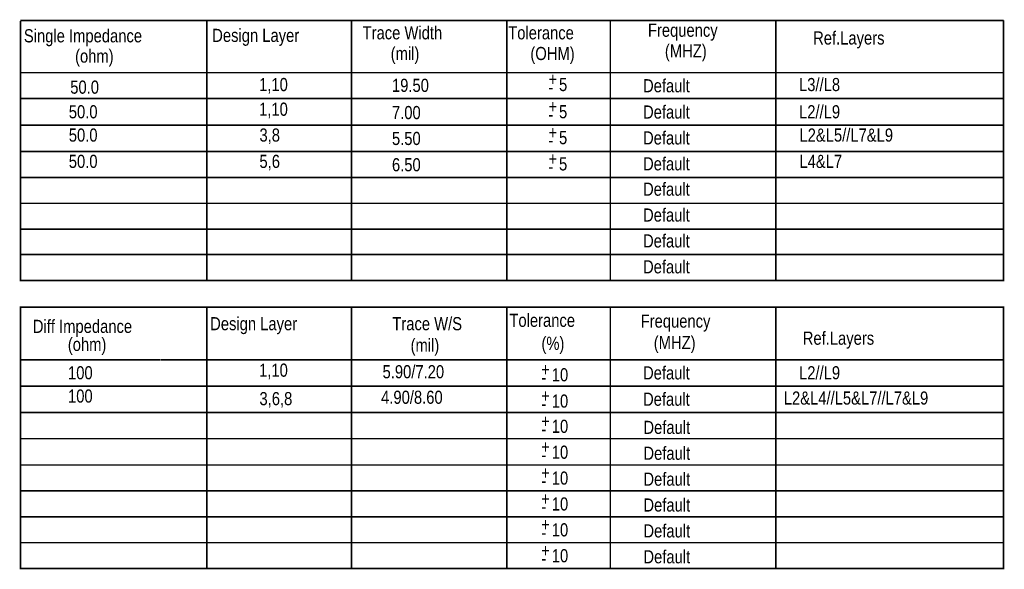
# Model space of a CAD drawing. Extents: x -70 to 514, y -134 to 276.
# Tile 14 of 18: x 362 to 458, y -31 to 22. Entities that reach past the tile are written whole.
import ezdxf

# ---------------------------------------------------------------- set-up
doc = ezdxf.new("R2010")
doc.units = 0
doc.layers.add('BOARD_GEOMETRY_DIMENSION', color=2, linetype='CONTINUOUS')

msp = doc.modelspace()

# ---------------------------------------------------------------- linework, layer by layer
at = {"layer": 'BOARD_GEOMETRY_DIMENSION', "const_width": 0.151892}
for points in [[(362.47832, 22.24786), (457.478384, 22.24786)], [(362.47832, 22.207728), (362.47832, 12.127738), (457.478384, 12.127738), (457.478384, 14.667738)], [(380.478284, 22.24786), (380.478284, 14.713712)], [(394.47851, 22.24786), (394.47851, 14.713712)], [(409.47848, 22.24786), (409.47848, 14.713712)], [(419.47846, 22.24786), (419.47846, 14.713712)], [(435.478428, 22.24786), (435.478428, 14.713712)], [(457.478384, 14.667738), (457.478384, 22.24786)], [(362.47832, 17.207738), (457.478384, 17.207738)], [(362.47832, 14.70787), (457.478384, 14.70787)], [(380.478284, 14.667738), (380.478284, 12.173712)], [(394.47851, 14.667738), (394.47851, 12.173712)], [(409.47848, 14.667738), (409.47848, 12.173712)], [(419.47846, 14.667738), (419.47846, 12.173712)], [(435.478428, 14.667738), (435.478428, 12.173712)], [(362.47832, 12.127738), (362.47832, 9.587738), (457.478384, 9.587738), (457.478384, 12.127738)], [(380.478284, 12.127738), (380.478284, 9.633712)], [(394.47851, 12.127738), (394.47851, 9.633712)], [(409.47848, 12.127738), (409.47848, 9.633712)], [(419.47846, 12.127738), (419.47846, 9.633712)], [(435.478428, 12.127738), (435.478428, 9.633712)], [(457.478384, 9.62787), (457.478384, 7.08787), (362.47832, 7.08787), (362.47832, 9.62787)], [(380.478284, 9.633712), (380.478284, 7.08787)], [(394.47851, 9.62787), (394.47851, 7.08787)], [(409.47848, 9.633712), (409.47848, 7.08787)], [(419.47846, 9.633712), (419.47846, 7.08787)], [(435.478428, 9.633712), (435.478428, 7.08787)], [(457.478384, 7.127748), (457.478384, 4.587748), (362.47832, 4.587748), (362.47832, 7.127748)], [(380.478284, 7.13359), (380.478284, 4.587748)], [(394.47851, 7.127748), (394.47851, 4.587748)], [(409.47848, 7.13359), (409.47848, 4.587748)], [(419.47846, 7.13359), (419.47846, 4.587748)], [(435.478428, 7.13359), (435.478428, 4.587748)], [(457.478384, 4.62788), (457.478384, 2.08788), (362.47832, 2.08788), (362.47832, 4.62788)], [(380.478284, 4.633722), (380.478284, 2.08788)], [(394.47851, 4.62788), (394.47851, 2.08788)], [(409.47848, 4.633722), (409.47848, 2.08788)], [(419.47846, 4.633722), (419.47846, 2.08788)], [(435.478428, 4.633722), (435.478428, 2.08788)], [(457.478384, 2.177796), (457.478384, -0.362204), (362.47832, -0.362204), (362.47832, 2.177796)], [(380.478284, 2.183638), (380.478284, -0.362204)], [(394.47851, 2.177796), (394.47851, -0.362204)], [(409.47848, 2.183638), (409.47848, -0.362204)], [(419.47846, 2.183638), (419.47846, -0.362204)], [(435.478428, 2.183638), (435.478428, -0.362204)], [(457.478384, -0.322326), (457.478384, -2.862326), (362.47832, -2.862326), (362.47832, -0.322326)], [(380.478284, -0.316484), (380.478284, -2.862326)], [(394.47851, -0.322326), (394.47851, -2.862326)], [(409.47848, -0.316484), (409.47848, -2.862326)], [(419.47846, -0.316484), (419.47846, -2.862326)], [(435.478428, -0.316484), (435.478428, -2.862326)], [(362.47832, -5.45211), (457.478384, -5.45211), (457.478384, -18.15211), (362.47832, -18.15211), (362.47832, -5.45211)], [(380.478284, -5.45211), (380.478284, -18.146522)], [(394.47851, -5.45211), (394.47851, -18.146522)], [(409.47848, -5.45211), (409.47848, -18.146522)], [(419.47846, -5.45211), (419.47846, -18.146522)], [(435.478428, -5.45211), (435.478428, -18.146522)], [(376.014488, -10.53211), (362.47832, -10.53211)], [(376.068336, -10.53211), (457.478384, -10.53211)], [(362.47832, -13.07211), (457.478384, -13.07211)], [(362.47832, -15.61211), (457.478384, -15.61211)], [(457.478384, -18.15211), (457.478384, -20.69211), (362.47832, -20.69211), (362.47832, -18.15211)], [(380.478284, -18.146522), (380.478284, -20.69211)], [(394.47851, -18.15211), (394.47851, -20.69211)], [(409.47848, -18.146522), (409.47848, -20.69211)], [(419.47846, -18.146522), (419.47846, -20.69211)], [(435.478428, -18.146522), (435.478428, -20.69211)], [(457.478384, -20.652232), (457.478384, -23.192232), (362.47832, -23.192232), (362.47832, -20.652232)], [(380.478284, -20.64639), (380.478284, -23.192232)], [(394.47851, -20.652232), (394.47851, -23.192232)], [(409.47848, -20.64639), (409.47848, -23.192232)], [(419.47846, -20.64639), (419.47846, -23.192232)], [(435.478428, -20.64639), (435.478428, -23.192232)], [(457.478384, -23.1521), (457.478384, -25.6921), (362.47832, -25.6921), (362.47832, -23.1521)], [(380.478284, -23.146512), (380.478284, -25.6921)], [(394.47851, -23.1521), (394.47851, -25.6921)], [(409.47848, -23.146512), (409.47848, -25.6921)], [(419.47846, -23.146512), (419.47846, -25.6921)], [(435.478428, -23.146512), (435.478428, -25.6921)], [(457.478384, -25.652222), (457.478384, -28.192222), (362.47832, -28.192222), (362.47832, -25.652222)], [(380.478284, -25.64638), (380.478284, -28.192222)], [(394.47851, -25.652222), (394.47851, -28.192222)], [(409.47848, -25.64638), (409.47848, -28.192222)], [(419.47846, -25.64638), (419.47846, -28.192222)], [(435.478428, -25.64638), (435.478428, -28.192222)], [(457.478384, -28.15209), (457.478384, -30.69209), (362.47832, -30.69209), (362.47832, -28.15209)], [(380.478284, -28.146502), (380.478284, -30.69209)], [(394.47851, -28.15209), (394.47851, -30.69209)], [(409.47848, -28.146502), (409.47848, -30.69209)], [(419.47846, -28.146502), (419.47846, -30.69209)], [(435.478428, -28.146502), (435.478428, -30.69209)]]:
    msp.add_lwpolyline(points, dxfattribs=at)

# ---------------------------------------------------------------- texts
at = {"layer": 'BOARD_GEOMETRY_DIMENSION', "width": 0.84}
for s, p in [('Frequency', (423.113454, 20.67433)), ('Single Impedance', (362.806742, 20.13458)), ('Design Layer', (381.008382, 20.174458)), ('Trace Width', (395.543278, 20.424394)), ('Tolerance', (409.613354, 20.424394)), ('Ref.Layers', (439.07837, 19.924522)), ('(MHZ)', (424.753278, 18.674334)), ('(ohm)', (367.753392, 18.174462)), ('(mil)', (398.253458, 18.424398)), ('(OHM)', (411.753304, 18.424398)), ('50.0', (367.288318, 15.174468)), ('1,10', (385.538472, 15.424404)), ('19.50', (398.378426, 15.347696)), ('+', (413.506412, 15.937738)), ('5', (414.522412, 15.429738)), ('Default', (422.641522, 15.310358)), ('L3//L8', (437.718454, 15.424404)), ('-', (413.506412, 15.175738)), ('1,10', (385.538472, 13.044424)), ('+', (413.506412, 13.307822)), ('50.0', (367.148364, 12.794488)), ('7.00', (398.378426, 12.71778)), ('5', (414.522412, 12.799822)), ('Default', (422.641522, 12.770358)), ('L2//L9', (437.718454, 12.794488)), ('-', (413.506412, 12.545822)), ('50.0', (367.148364, 10.544302)), ('3,8', (385.573524, 10.544302)), ('5.50', (398.378426, 10.217912)), ('+', (413.506412, 10.8077)), ('5', (414.522412, 10.2997)), ('Default', (422.641522, 10.270236)), ('L2&L5//L7&L9', (437.758332, 10.544302)), ('-', (413.506412, 10.0457)), ('50.0', (367.148364, 8.004302)), ('5,6', (385.573524, 8.004302)), ('6.50', (398.378426, 7.677912)), ('+', (413.506412, 8.2677)), ('5', (414.522412, 7.7597)), ('Default', (422.641522, 7.770368)), ('L4&L7', (437.758332, 8.004302)), ('-', (413.506412, 7.5057)), ('Default', (422.641522, 5.320284)), ('Default', (422.641522, 2.820416)), ('Default', (422.641522, 0.320294)), ('Default', (422.641522, -2.179574)), ('Diff Impedance', (363.67212, -7.935722)), ('Design Layer', (380.808484, -7.675626)), ('Trace W/S', (398.413478, -7.675626)), ('Tolerance', (409.726384, -7.349744)), ('Frequency', (422.41343, -7.42569)), ('(ohm)', (367.053368, -9.675622)), ('(mil)', (400.178524, -9.752076)), ('(%)', (412.823406, -9.575546)), ('(MHZ)', (423.67835, -9.50214)), ('Ref.Layers', (438.078372, -9.075674)), ('100', (367.073434, -12.41552)), ('1,10', (385.538472, -12.165584)), ('5.90/7.20', (397.469614, -12.31646)), ('+', (412.806388, -12.102084)), ('10', (413.822388, -12.610084)), ('Default', (422.641522, -12.429744)), ('L2//L9', (437.718454, -12.41552)), ('-', (412.806388, -12.864084)), ('100', (367.073434, -14.665706)), ('3,6,8', (385.573524, -14.915642)), ('4.90/8.60', (397.32839, -14.782292)), ('+', (412.806388, -14.642084)), ('10', (413.822388, -15.150084)), ('Default', (422.641522, -14.969744)), ('L2&L4//L5&L7//L7&L9', (436.245, -14.859)), ('-', (412.806388, -15.404084)), ('+', (412.806388, -17.082262)), ('10', (413.822388, -17.590262)), ('Default', (422.678352, -17.692116)), ('-', (412.806388, -17.844262)), ('+', (412.806388, -19.58213)), ('10', (413.822388, -20.09013)), ('Default', (422.678352, -20.192238)), ('-', (412.806388, -20.34413)), ('+', (412.806388, -22.082252)), ('10', (413.822388, -22.590252)), ('Default', (422.678352, -22.692106)), ('-', (412.806388, -22.844252)), ('+', (412.806388, -24.58212)), ('10', (413.822388, -25.09012)), ('Default', (422.678352, -25.192228)), ('-', (412.806388, -25.34412)), ('+', (412.806388, -27.082242)), ('10', (413.822388, -27.590242)), ('Default', (422.678352, -27.692096)), ('-', (412.806388, -27.844242)), ('+', (412.806388, -29.58211)), ('10', (413.822388, -30.09011)), ('Default', (422.678352, -30.192218)), ('-', (412.806388, -30.34411))]:
    msp.add_text(s, height=1.27, dxfattribs=at).set_placement(p)

doc.saveas('drawing.dxf')
